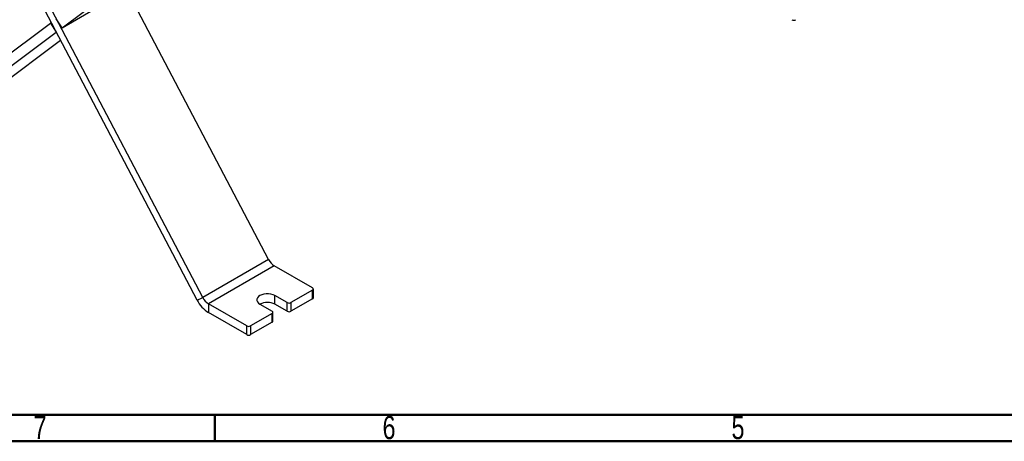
# Model space of a CAD drawing. Header units: millimetres. Extents: x 15 to 4185, y 60 to 2955.
# Tile 2 of 7: x 756 to 2238, y 60 to 694. Entities that reach past the tile are written whole.
import ezdxf

# ---------------------------------------------------------------- set-up
doc = ezdxf.new("R2010")
doc.units = ezdxf.units.MM
doc.header["$LTSCALE"] = 10
doc.styles.add('SLDTEXTSTYLE1', font='TXT', dxfattribs={"width": 0.75})

msp = doc.modelspace()

# ---------------------------------------------------------------- linework, layer by layer
at = {"color": 7, "linetype": 'Continuous', "lineweight": 25}
for p, q in [((1031.98, 276.02), (537.3, 1216.89)), ((1023.46, 272.36), (528.77, 1213.23)), ((820.11, 681.71), (1094.39, 886.7)), ((1130.98, 333.17), (919.13, 736.1)), ((820.11, 681.71), (869.61, 710.28)), ((591.18, 530.49), (803.03, 688.83)), ((804.15, 689.47), (803.03, 688.83)), ((803.03, 688.83), (811.56, 675.32)), ((820.11, 681.71), (811.58, 695.21)), ((599.71, 516.98), (811.56, 675.32)), ((811.58, 675.33), (811.56, 675.32)), ((698.7, 574.13), (817.94, 663.25)), ((1130.98, 333.17), (1031.98, 276.02)), ((1139.51, 323.77), (1040.51, 266.62)), ((1197.1, 290.52), (1139.51, 323.77)), ((1197.1, 287.26), (1164.57, 268.48)), ((1197.1, 274.19), (1197.1, 287.26)), ((1198.27, 275.83), (1198.27, 288.89)), ((1023.46, 272.36), (1031.98, 276.02)), ((1158.91, 268.48), (1140.53, 279.09)), ((1140.53, 266.03), (1140.53, 279.09)), ((1158.91, 255.42), (1158.91, 268.48)), ((1197.1, 274.19), (1164.57, 255.42)), ((1164.57, 268.48), (1164.57, 255.42)), ((1098.1, 233.37), (1040.51, 266.62)), ((1040.51, 266.62), (1040.51, 253.56)), ((1098.1, 220.31), (1040.51, 253.56)), ((1136.28, 252.15), (1103.76, 233.37)), ((1117.9, 266.03), (1136.28, 255.42)), ((1136.28, 239.09), (1136.28, 252.15)), ((1137.46, 240.72), (1137.46, 253.78)), ((1158.91, 255.42), (1140.53, 266.03)), ((1136.28, 239.09), (1103.76, 220.31)), ((1098.1, 220.31), (1098.1, 233.37)), ((1103.76, 233.37), (1103.76, 220.31))]:
    msp.add_line(p, q, dxfattribs=at)
at = {"color": 7, "linetype": 'Continuous', "lineweight": 50}
for p, q in [((4103.28, 100), (100, 100)), ((1050, 100), (1050, 60)), ((4140, 60), (60, 60))]:
    msp.add_line(p, q, dxfattribs=at)
at = {"color": 7, "linetype": 'Continuous', "lineweight": 25, "flags": 128}
msp.add_lwpolyline([(1140.53, 279.09), (1137.73, 280.38), (1134.5, 281.28), (1131.01, 281.74), (1127.42, 281.74), (1123.93, 281.28), (1120.7, 280.38), (1117.9, 279.09), (1115.67, 277.48), (1114.11, 275.61), (1113.31, 273.6), (1113.31, 271.53), (1114.11, 269.51), (1115.67, 267.65), (1117.9, 266.03)], dxfattribs=at)
at = {"color": 7, "linetype": 'Continuous', "lineweight": 25}
for centre, radius, start, end in [((1921.17, 699.29), 6.15, 242.60967, 297.39033), ((1152.04, 343.71), 23.55, 206.57264, 237.84163), ((1196.48, 288.89), 1.75, 290.78342, 69.21658), ((1065.58, 293.43), 47.1, 206.57264, 237.84163), ((1053.05, 286.56), 23.55, 206.57264, 237.84163), ((1129.21, 244.39), 24.42, 62.39923, 117.5954), ((1161.74, 273.94), 6.15, 242.60967, 297.39033), ((1196.27, 276.03), 2.01, 294.37466, 354.3052), ((1135.67, 253.78), 1.75, 290.78342, 69.21658), ((1161.74, 260.87), 6.15, 242.60967, 297.39033), ((1135.45, 240.92), 2.01, 294.37466, 354.3052), ((1100.93, 238.83), 6.15, 242.60967, 297.39033), ((1100.93, 225.77), 6.15, 242.60967, 297.39033)]:
    msp.add_arc(centre, radius, start, end, dxfattribs=at)

# ---------------------------------------------------------------- texts
at = {"color": 7, "linetype": 'Continuous', "lineweight": 0, "char_height": 35, "attachment_point": 2, "style": 'SLDTEXTSTYLE1'}
for s, insert in [('7', (787.15, 98.26)), ('6', (1312.15, 98.26)), ('5', (1837.15, 98.26))]:
    msp.add_mtext(s, dxfattribs=dict(at, insert=insert))

doc.saveas('drawing.dxf')
